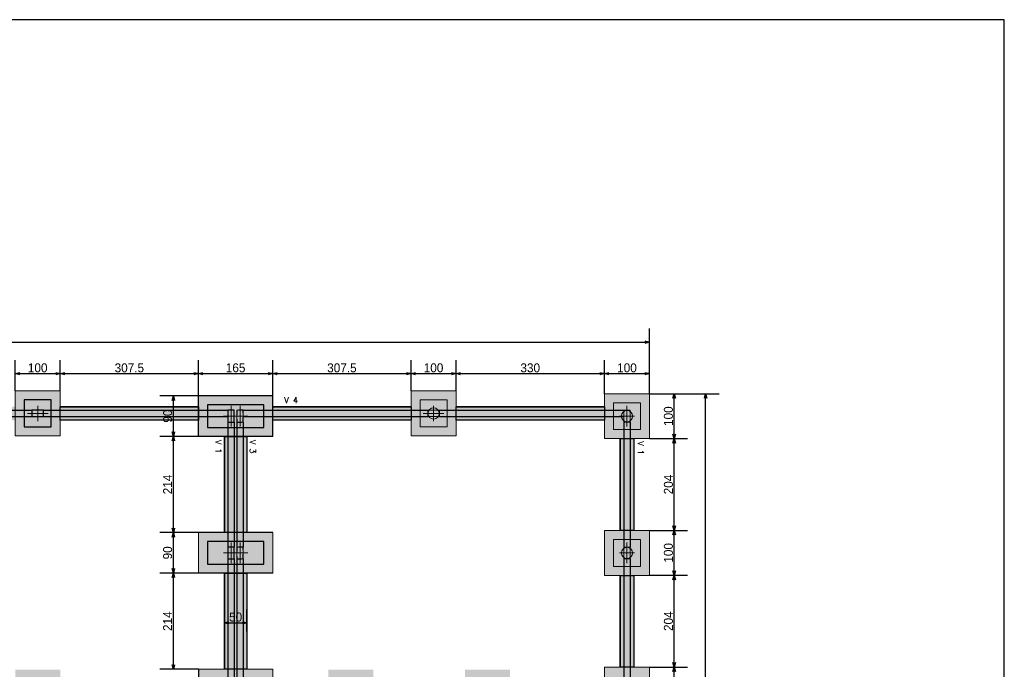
# Model space of a CAD drawing. Header units: millimetres. Extents: x -24 to 384, y -54 to 92.
# Tile 31 of 75: x 103 to 124, y 78 to 92. Entities that reach past the tile are written whole.
import ezdxf
from ezdxf.enums import TextEntityAlignment as Align

# ---------------------------------------------------------------- set-up
doc = ezdxf.new("R2010")
doc.units = ezdxf.units.MM
doc.linetypes.add('ACAD_ISO03W100', pattern=[30, 12, -18])
for name, color, linetype, lineweight in [('BL_CONTORNO', 6, 'Continuous', 9), ('PILAR_EIXOS', 1, 'Continuous', 0), ('PILAR_RET', 2, 'Continuous', 9), ('SAP_CONTORNO', 6, 'Continuous', 9), ('VIG_REF_VIGAS', 3, 'Continuous', 0)]:
    doc.layers.add(name, color=color, linetype=linetype, lineweight=lineweight)
doc.styles.add('CYPETXT', font='romans', dxfattribs={"height": 0.2})
doc.styles.add('GULIM', font='Gulim.ttf')
doc.dimstyles.new('GULIM-100', dxfattribs={"dimtxt": 0.2, "dimasz": 0.1, "dimexe": 0.3, "dimexo": 0, "dimgap": 0.025, "dimtad": 1, "dimdec": 1, "dimlfac": 100, "dimzin": 12, "dimdsep": 46, "dimtxsty": 'GULIM', "dimblk": 'OPEN30', "dimcen": 0, "dimclrd": 152, "dimclre": 152, "dimclrt": 152, "dimaunit": 1, "dimadec": 0, "dimazin": 0, "dimtfac": 1.875, "dimtdec": 1, "dimtmove": 2, "dimatfit": 3, "dimldrblk": 'OPEN30', "dimfxl": 0, "dimtolj": 1, "dimtzin": 12, "dimlwd": -1, "dimarcsym": 0})

# ---------------------------------------------------------------- blocks, each defined once
blk = doc.blocks.new('EIXOS_DO_PILAR')
at = {"layer": 'PILAR_EIXOS'}
for p, q in [((0, -0.5), (0, 0.5)), ((-0.5, 0), (0.5, 0))]:
    blk.add_line(p, q, dxfattribs=at)
blk = doc.blocks.new('_Open30')
at = {"color": 0, "linetype": 'ByBlock', "lineweight": -2}
for p, q in [((-1, 0.27), (0, 0)), ((0, 0), (-1, -0.27)), ((0, 0), (-1, 0))]:
    blk.add_line(p, q, dxfattribs=at)
blk = doc.blocks.new('*D170')
at = {"color": 152, "lineweight": -2, "transparency": 16777216}
for p, q in [((102.412, 83.742), (102.412, 84.428)), ((103.412, 83.742), (103.412, 84.428))]:
    blk.add_line(p, q, dxfattribs=at)
at = {"color": 152, "transparency": 16777216}
blk.add_line((102.512, 84.128), (103.312, 84.128), dxfattribs=at)
at = {"layer": 'Defpoints', "color": 0, "transparency": 16777216}
for p in [(103.412, 84.128), (102.412, 83.742), (103.412, 83.742)]:
    blk.add_point(p, dxfattribs=at)
at = {"color": 152, "transparency": 16777216, "xscale": 0.1, "yscale": 0.1, "zscale": 0.1, "rotation": 180}
blk.add_blockref('_Open30', (102.412, 84.128), dxfattribs=at)
at = {"color": 152, "transparency": 16777216, "xscale": 0.1, "yscale": 0.1, "zscale": 0.1}
blk.add_blockref('_Open30', (103.412, 84.128), dxfattribs=at)
at = {"color": 152, "transparency": 16777216, "insert": (102.912, 84.256), "char_height": 0.2, "attachment_point": 5, "style": 'GULIM'}
blk.add_mtext('\\A1;100', dxfattribs=at)
blk = doc.blocks.new('*D171')
at = {"color": 152, "lineweight": -2, "transparency": 16777216}
for p, q in [((103.412, 83.742), (103.412, 84.428)), ((106.487, 82.732), (106.487, 84.428))]:
    blk.add_line(p, q, dxfattribs=at)
at = {"color": 152, "transparency": 16777216}
blk.add_line((103.512, 84.128), (106.387, 84.128), dxfattribs=at)
at = {"layer": 'Defpoints', "color": 0, "transparency": 16777216}
for p in [(106.487, 84.128), (103.412, 83.742), (106.487, 82.732)]:
    blk.add_point(p, dxfattribs=at)
at = {"color": 152, "transparency": 16777216, "xscale": 0.1, "yscale": 0.1, "zscale": 0.1, "rotation": 180}
blk.add_blockref('_Open30', (103.412, 84.128), dxfattribs=at)
at = {"color": 152, "transparency": 16777216, "xscale": 0.1, "yscale": 0.1, "zscale": 0.1}
blk.add_blockref('_Open30', (106.487, 84.128), dxfattribs=at)
at = {"color": 152, "transparency": 16777216, "insert": (104.95, 84.255), "char_height": 0.2, "attachment_point": 5, "style": 'GULIM'}
blk.add_mtext('\\A1;307.5', dxfattribs=at)
blk = doc.blocks.new('*D172')
at = {"color": 152, "lineweight": -2, "transparency": 16777216}
for p, q in [((106.487, 83.632), (106.487, 84.428)), ((108.137, 82.732), (108.137, 84.428))]:
    blk.add_line(p, q, dxfattribs=at)
at = {"color": 152, "transparency": 16777216}
blk.add_line((106.587, 84.128), (108.037, 84.128), dxfattribs=at)
at = {"layer": 'Defpoints', "color": 0, "transparency": 16777216}
for p in [(108.137, 84.128), (106.487, 83.632), (108.137, 82.732)]:
    blk.add_point(p, dxfattribs=at)
at = {"color": 152, "transparency": 16777216, "xscale": 0.1, "yscale": 0.1, "zscale": 0.1, "rotation": 180}
blk.add_blockref('_Open30', (106.487, 84.128), dxfattribs=at)
at = {"color": 152, "transparency": 16777216, "xscale": 0.1, "yscale": 0.1, "zscale": 0.1}
blk.add_blockref('_Open30', (108.137, 84.128), dxfattribs=at)
at = {"color": 152, "transparency": 16777216, "insert": (107.312, 84.256), "char_height": 0.2, "attachment_point": 5, "style": 'GULIM'}
blk.add_mtext('\\A1;165', dxfattribs=at)
blk = doc.blocks.new('*D173')
at = {"color": 152, "lineweight": -2, "transparency": 16777216}
for p, q in [((108.137, 82.732), (108.137, 84.428)), ((111.212, 83.742), (111.212, 84.428))]:
    blk.add_line(p, q, dxfattribs=at)
at = {"color": 152, "transparency": 16777216}
blk.add_line((108.237, 84.128), (111.112, 84.128), dxfattribs=at)
at = {"layer": 'Defpoints', "color": 0, "transparency": 16777216}
for p in [(111.212, 84.128), (111.212, 83.742), (108.137, 82.732)]:
    blk.add_point(p, dxfattribs=at)
at = {"color": 152, "transparency": 16777216, "xscale": 0.1, "yscale": 0.1, "zscale": 0.1, "rotation": 180}
blk.add_blockref('_Open30', (108.137, 84.128), dxfattribs=at)
at = {"color": 152, "transparency": 16777216, "xscale": 0.1, "yscale": 0.1, "zscale": 0.1}
blk.add_blockref('_Open30', (111.212, 84.128), dxfattribs=at)
at = {"color": 152, "transparency": 16777216, "insert": (109.675, 84.255), "char_height": 0.2, "attachment_point": 5, "style": 'GULIM'}
blk.add_mtext('\\A1;307.5', dxfattribs=at)
blk = doc.blocks.new('*D174')
at = {"color": 152, "lineweight": -2, "transparency": 16777216}
for p, q in [((111.212, 83.742), (111.212, 84.428)), ((112.212, 83.742), (112.212, 84.428))]:
    blk.add_line(p, q, dxfattribs=at)
at = {"color": 152, "transparency": 16777216}
blk.add_line((111.312, 84.128), (112.112, 84.128), dxfattribs=at)
at = {"layer": 'Defpoints', "color": 0, "transparency": 16777216}
for p in [(112.212, 84.128), (111.212, 83.742), (112.212, 83.742)]:
    blk.add_point(p, dxfattribs=at)
at = {"color": 152, "transparency": 16777216, "xscale": 0.1, "yscale": 0.1, "zscale": 0.1, "rotation": 180}
blk.add_blockref('_Open30', (111.212, 84.128), dxfattribs=at)
at = {"color": 152, "transparency": 16777216, "xscale": 0.1, "yscale": 0.1, "zscale": 0.1}
blk.add_blockref('_Open30', (112.212, 84.128), dxfattribs=at)
at = {"color": 152, "transparency": 16777216, "insert": (111.712, 84.256), "char_height": 0.2, "attachment_point": 5, "style": 'GULIM'}
blk.add_mtext('\\A1;100', dxfattribs=at)
blk = doc.blocks.new('*D175')
at = {"color": 152, "lineweight": -2, "transparency": 16777216}
for p, q in [((112.212, 83.742), (112.212, 84.428)), ((115.512, 83.682), (115.512, 84.428))]:
    blk.add_line(p, q, dxfattribs=at)
at = {"color": 152, "transparency": 16777216}
blk.add_line((112.312, 84.128), (115.412, 84.128), dxfattribs=at)
at = {"layer": 'Defpoints', "color": 0, "transparency": 16777216}
for p in [(115.512, 84.128), (112.212, 83.742), (115.512, 83.682)]:
    blk.add_point(p, dxfattribs=at)
at = {"color": 152, "transparency": 16777216, "xscale": 0.1, "yscale": 0.1, "zscale": 0.1, "rotation": 180}
blk.add_blockref('_Open30', (112.212, 84.128), dxfattribs=at)
at = {"color": 152, "transparency": 16777216, "xscale": 0.1, "yscale": 0.1, "zscale": 0.1}
blk.add_blockref('_Open30', (115.512, 84.128), dxfattribs=at)
at = {"color": 152, "transparency": 16777216, "insert": (113.862, 84.255), "char_height": 0.2, "attachment_point": 5, "style": 'GULIM'}
blk.add_mtext('\\A1;330', dxfattribs=at)
blk = doc.blocks.new('*D176')
at = {"color": 152, "lineweight": -2, "transparency": 16777216}
for p, q in [((115.512, 83.682), (115.512, 84.428)), ((116.512, 83.682), (116.512, 84.428))]:
    blk.add_line(p, q, dxfattribs=at)
at = {"color": 152, "transparency": 16777216}
blk.add_line((115.612, 84.128), (116.412, 84.128), dxfattribs=at)
at = {"layer": 'Defpoints', "color": 0, "transparency": 16777216}
for p in [(116.512, 84.128), (115.512, 83.682), (116.512, 83.682)]:
    blk.add_point(p, dxfattribs=at)
at = {"color": 152, "transparency": 16777216, "xscale": 0.1, "yscale": 0.1, "zscale": 0.1, "rotation": 180}
blk.add_blockref('_Open30', (115.512, 84.128), dxfattribs=at)
at = {"color": 152, "transparency": 16777216, "xscale": 0.1, "yscale": 0.1, "zscale": 0.1}
blk.add_blockref('_Open30', (116.512, 84.128), dxfattribs=at)
at = {"color": 152, "transparency": 16777216, "insert": (116.012, 84.256), "char_height": 0.2, "attachment_point": 5, "style": 'GULIM'}
blk.add_mtext('\\A1;100', dxfattribs=at)
blk = doc.blocks.new('*D77')
at = {"color": 152, "lineweight": -2, "transparency": 16777216}
for p, q in [((72.312, 83.682), (72.312, 85.128)), ((116.512, 83.682), (116.512, 85.128))]:
    blk.add_line(p, q, dxfattribs=at)
at = {"color": 152, "transparency": 16777216}
blk.add_line((72.412, 84.828), (116.412, 84.828), dxfattribs=at)
at = {"layer": 'Defpoints', "color": 0, "transparency": 16777216}
for p in [(116.512, 84.828), (72.312, 83.682), (116.512, 83.682)]:
    blk.add_point(p, dxfattribs=at)
at = {"color": 152, "transparency": 16777216, "xscale": 0.1, "yscale": 0.1, "zscale": 0.1, "rotation": 180}
blk.add_blockref('_Open30', (72.312, 84.828), dxfattribs=at)
at = {"color": 152, "transparency": 16777216, "xscale": 0.1, "yscale": 0.1, "zscale": 0.1}
blk.add_blockref('_Open30', (116.512, 84.828), dxfattribs=at)
at = {"color": 152, "transparency": 16777216, "insert": (94.412, 84.955), "char_height": 0.2, "attachment_point": 5, "style": 'GULIM'}
blk.add_mtext('\\A1;4420', dxfattribs=at)
blk = doc.blocks.new('*D86')
at = {"color": 152, "lineweight": -2, "transparency": 16777216}
for p, q in [((116.512, 77.602), (117.361, 77.602)), ((116.512, 76.602), (117.361, 76.602))]:
    blk.add_line(p, q, dxfattribs=at)
at = {"color": 152, "transparency": 16777216}
blk.add_line((117.061, 76.702), (117.061, 77.502), dxfattribs=at)
at = {"layer": 'Defpoints', "color": 0, "transparency": 16777216}
for p in [(116.512, 77.602), (117.061, 77.602), (116.512, 76.602)]:
    blk.add_point(p, dxfattribs=at)
at = {"color": 152, "transparency": 16777216, "xscale": 0.1, "yscale": 0.1, "zscale": 0.1}
for p, rotation in [((117.061, 77.602), 90), ((117.061, 76.602), 270)]:
    blk.add_blockref('_Open30', p, dxfattribs=dict(at, rotation=rotation))
at = {"color": 152, "transparency": 16777216, "insert": (116.933, 77.102), "char_height": 0.2, "attachment_point": 5, "rotation": 90, "style": 'GULIM'}
blk.add_mtext('\\A1;100', dxfattribs=at)
blk = doc.blocks.new('*D87')
at = {"color": 152, "lineweight": -2, "transparency": 16777216}
for p, q in [((116.512, 79.642), (117.361, 79.642)), ((116.512, 77.602), (117.361, 77.602))]:
    blk.add_line(p, q, dxfattribs=at)
at = {"color": 152, "transparency": 16777216}
blk.add_line((117.061, 77.702), (117.061, 79.542), dxfattribs=at)
at = {"layer": 'Defpoints', "color": 0, "transparency": 16777216}
for p in [(116.512, 79.642), (117.061, 79.642), (116.512, 77.602)]:
    blk.add_point(p, dxfattribs=at)
at = {"color": 152, "transparency": 16777216, "xscale": 0.1, "yscale": 0.1, "zscale": 0.1}
for p, rotation in [((117.061, 79.642), 90), ((117.061, 77.602), 270)]:
    blk.add_blockref('_Open30', p, dxfattribs=dict(at, rotation=rotation))
at = {"color": 152, "transparency": 16777216, "insert": (116.934, 78.622), "char_height": 0.2, "attachment_point": 5, "rotation": 90, "style": 'GULIM'}
blk.add_mtext('\\A1;204', dxfattribs=at)
blk = doc.blocks.new('*D88')
at = {"color": 152, "lineweight": -2, "transparency": 16777216}
for p, q in [((116.512, 80.642), (117.361, 80.642)), ((116.512, 79.642), (117.361, 79.642))]:
    blk.add_line(p, q, dxfattribs=at)
at = {"color": 152, "transparency": 16777216}
blk.add_line((117.061, 79.742), (117.061, 80.542), dxfattribs=at)
at = {"layer": 'Defpoints', "color": 0, "transparency": 16777216}
for p in [(116.512, 80.642), (117.061, 80.642), (116.512, 79.642)]:
    blk.add_point(p, dxfattribs=at)
at = {"color": 152, "transparency": 16777216, "xscale": 0.1, "yscale": 0.1, "zscale": 0.1}
for p, rotation in [((117.061, 80.642), 90), ((117.061, 79.642), 270)]:
    blk.add_blockref('_Open30', p, dxfattribs=dict(at, rotation=rotation))
at = {"color": 152, "transparency": 16777216, "insert": (116.933, 80.142), "char_height": 0.2, "attachment_point": 5, "rotation": 90, "style": 'GULIM'}
blk.add_mtext('\\A1;100', dxfattribs=at)
blk = doc.blocks.new('*D89')
at = {"color": 152, "lineweight": -2, "transparency": 16777216}
for p, q in [((116.512, 82.682), (117.361, 82.682)), ((116.512, 80.642), (117.361, 80.642))]:
    blk.add_line(p, q, dxfattribs=at)
at = {"color": 152, "transparency": 16777216}
blk.add_line((117.061, 80.742), (117.061, 82.582), dxfattribs=at)
at = {"layer": 'Defpoints', "color": 0, "transparency": 16777216}
for p in [(116.512, 82.682), (117.061, 82.682), (116.512, 80.642)]:
    blk.add_point(p, dxfattribs=at)
at = {"color": 152, "transparency": 16777216, "xscale": 0.1, "yscale": 0.1, "zscale": 0.1}
for p, rotation in [((117.061, 82.682), 90), ((117.061, 80.642), 270)]:
    blk.add_blockref('_Open30', p, dxfattribs=dict(at, rotation=rotation))
at = {"color": 152, "transparency": 16777216, "insert": (116.934, 81.662), "char_height": 0.2, "attachment_point": 5, "rotation": 90, "style": 'GULIM'}
blk.add_mtext('\\A1;204', dxfattribs=at)
blk = doc.blocks.new('*D90')
at = {"color": 152, "lineweight": -2, "transparency": 16777216}
for p, q in [((116.512, 83.682), (117.361, 83.682)), ((116.512, 82.682), (117.361, 82.682))]:
    blk.add_line(p, q, dxfattribs=at)
at = {"color": 152, "transparency": 16777216}
blk.add_line((117.061, 82.782), (117.061, 83.582), dxfattribs=at)
at = {"layer": 'Defpoints', "color": 0, "transparency": 16777216}
for p in [(116.512, 83.682), (117.061, 83.682), (116.512, 82.682)]:
    blk.add_point(p, dxfattribs=at)
at = {"color": 152, "transparency": 16777216, "xscale": 0.1, "yscale": 0.1, "zscale": 0.1}
for p, rotation in [((117.061, 83.682), 90), ((117.061, 82.682), 270)]:
    blk.add_blockref('_Open30', p, dxfattribs=dict(at, rotation=rotation))
at = {"color": 152, "transparency": 16777216, "insert": (116.933, 83.182), "char_height": 0.2, "attachment_point": 5, "rotation": 90, "style": 'GULIM'}
blk.add_mtext('\\A1;100', dxfattribs=at)
blk = doc.blocks.new('*D91')
at = {"color": 152, "lineweight": -2, "transparency": 16777216}
for p, q in [((116.512, 83.682), (118.061, 83.682)), ((116.512, 59.402), (118.061, 59.402))]:
    blk.add_line(p, q, dxfattribs=at)
at = {"color": 152, "transparency": 16777216}
blk.add_line((117.761, 59.502), (117.761, 83.582), dxfattribs=at)
at = {"layer": 'Defpoints', "color": 0, "transparency": 16777216}
for p in [(116.512, 83.682), (117.761, 83.682), (116.512, 59.402)]:
    blk.add_point(p, dxfattribs=at)
at = {"color": 152, "transparency": 16777216, "xscale": 0.1, "yscale": 0.1, "zscale": 0.1}
for p, rotation in [((117.761, 83.682), 90), ((117.761, 59.402), 270)]:
    blk.add_blockref('_Open30', p, dxfattribs=dict(at, rotation=rotation))
at = {"color": 152, "transparency": 16777216, "insert": (117.634, 71.542), "char_height": 0.2, "attachment_point": 5, "rotation": 90, "style": 'GULIM'}
blk.add_mtext('\\A1;2428', dxfattribs=at)
blk = doc.blocks.new('*D135')
at = {"color": 152, "lineweight": -2, "transparency": 16777216}
for p, q in [((108.137, 79.692), (105.628, 79.692)), ((106.487, 77.552), (105.628, 77.552))]:
    blk.add_line(p, q, dxfattribs=at)
at = {"color": 152, "transparency": 16777216}
blk.add_line((105.928, 77.652), (105.928, 79.592), dxfattribs=at)
at = {"layer": 'Defpoints', "color": 0, "transparency": 16777216}
for p in [(105.928, 79.692), (108.137, 79.692), (106.487, 77.552)]:
    blk.add_point(p, dxfattribs=at)
at = {"color": 152, "transparency": 16777216, "xscale": 0.1, "yscale": 0.1, "zscale": 0.1}
for p, rotation in [((105.928, 79.692), 90), ((105.928, 77.552), 270)]:
    blk.add_blockref('_Open30', p, dxfattribs=dict(at, rotation=rotation))
at = {"color": 152, "transparency": 16777216, "insert": (105.801, 78.622), "char_height": 0.2, "attachment_point": 5, "rotation": 90, "style": 'GULIM'}
blk.add_mtext('\\A1;214', dxfattribs=at)
blk = doc.blocks.new('*D136')
at = {"color": 152, "lineweight": -2, "transparency": 16777216}
for p, q in [((108.137, 80.592), (105.628, 80.592)), ((106.487, 79.692), (105.628, 79.692))]:
    blk.add_line(p, q, dxfattribs=at)
at = {"color": 152, "transparency": 16777216}
blk.add_line((105.928, 79.792), (105.928, 80.492), dxfattribs=at)
at = {"layer": 'Defpoints', "color": 0, "transparency": 16777216}
for p in [(105.928, 80.592), (108.137, 80.592), (106.487, 79.692)]:
    blk.add_point(p, dxfattribs=at)
at = {"color": 152, "transparency": 16777216, "xscale": 0.1, "yscale": 0.1, "zscale": 0.1}
for p, rotation in [((105.928, 80.592), 90), ((105.928, 79.692), 270)]:
    blk.add_blockref('_Open30', p, dxfattribs=dict(at, rotation=rotation))
at = {"color": 152, "transparency": 16777216, "insert": (105.801, 80.142), "char_height": 0.2, "attachment_point": 5, "rotation": 90, "style": 'GULIM'}
blk.add_mtext('\\A1;90', dxfattribs=at)
blk = doc.blocks.new('*D137')
at = {"color": 152, "lineweight": -2, "transparency": 16777216}
for p, q in [((108.137, 82.732), (105.628, 82.732)), ((106.487, 80.592), (105.628, 80.592))]:
    blk.add_line(p, q, dxfattribs=at)
at = {"color": 152, "transparency": 16777216}
blk.add_line((105.928, 80.692), (105.928, 82.632), dxfattribs=at)
at = {"layer": 'Defpoints', "color": 0, "transparency": 16777216}
for p in [(105.928, 82.732), (108.137, 82.732), (106.487, 80.592)]:
    blk.add_point(p, dxfattribs=at)
at = {"color": 152, "transparency": 16777216, "xscale": 0.1, "yscale": 0.1, "zscale": 0.1}
for p, rotation in [((105.928, 82.732), 90), ((105.928, 80.592), 270)]:
    blk.add_blockref('_Open30', p, dxfattribs=dict(at, rotation=rotation))
at = {"color": 152, "transparency": 16777216, "insert": (105.801, 81.662), "char_height": 0.2, "attachment_point": 5, "rotation": 90, "style": 'GULIM'}
blk.add_mtext('\\A1;214', dxfattribs=at)
blk = doc.blocks.new('*D138')
at = {"color": 152, "lineweight": -2, "transparency": 16777216}
for p, q in [((108.137, 83.632), (105.628, 83.632)), ((106.487, 82.732), (105.628, 82.732))]:
    blk.add_line(p, q, dxfattribs=at)
at = {"color": 152, "transparency": 16777216}
blk.add_line((105.928, 82.832), (105.928, 83.532), dxfattribs=at)
at = {"layer": 'Defpoints', "color": 0, "transparency": 16777216}
for p in [(105.928, 83.632), (108.137, 83.632), (106.487, 82.732)]:
    blk.add_point(p, dxfattribs=at)
at = {"color": 152, "transparency": 16777216, "xscale": 0.1, "yscale": 0.1, "zscale": 0.1}
for p, rotation in [((105.928, 83.632), 90), ((105.928, 82.732), 270)]:
    blk.add_blockref('_Open30', p, dxfattribs=dict(at, rotation=rotation))
at = {"color": 152, "transparency": 16777216, "insert": (105.801, 83.182), "char_height": 0.2, "attachment_point": 5, "rotation": 90, "style": 'GULIM'}
blk.add_mtext('\\A1;90', dxfattribs=at)
blk = doc.blocks.new('*D34')
at = {"color": 152, "lineweight": -2, "transparency": 16777216}
for p, q in [((106.487, 77.552), (106.487, 75.716)), ((108.137, 76.652), (108.137, 75.716))]:
    blk.add_line(p, q, dxfattribs=at)
at = {"color": 152, "transparency": 16777216}
blk.add_line((106.587, 76.016), (108.037, 76.016), dxfattribs=at)
at = {"layer": 'Defpoints', "color": 0, "transparency": 16777216}
for p in [(106.487, 77.552), (108.137, 76.652), (108.137, 76.016)]:
    blk.add_point(p, dxfattribs=at)
at = {"color": 152, "transparency": 16777216, "xscale": 0.1, "yscale": 0.1, "zscale": 0.1, "rotation": 180}
blk.add_blockref('_Open30', (106.487, 76.016), dxfattribs=at)
at = {"color": 152, "transparency": 16777216, "xscale": 0.1, "yscale": 0.1, "zscale": 0.1}
blk.add_blockref('_Open30', (108.137, 76.016), dxfattribs=at)
at = {"color": 152, "transparency": 16777216, "insert": (107.312, 76.144), "char_height": 0.2, "attachment_point": 5, "style": 'GULIM'}
blk.add_mtext('\\A1;165', dxfattribs=at)
blk = doc.blocks.new('*D180')
at = {"color": 152, "lineweight": -2, "transparency": 16777216}
for p, q in [((107.062, 78.394), (107.062, 78.885)), ((107.562, 78.394), (107.562, 78.885))]:
    blk.add_line(p, q, dxfattribs=at)
at = {"color": 152, "transparency": 16777216}
blk.add_line((107.162, 78.585), (107.462, 78.585), dxfattribs=at)
at = {"layer": 'Defpoints', "color": 0, "transparency": 16777216}
for p in [(107.562, 78.585), (107.062, 78.394), (107.562, 78.394)]:
    blk.add_point(p, dxfattribs=at)
at = {"color": 152, "transparency": 16777216, "xscale": 0.1, "yscale": 0.1, "zscale": 0.1, "rotation": 180}
blk.add_blockref('_Open30', (107.062, 78.585), dxfattribs=at)
at = {"color": 152, "transparency": 16777216, "xscale": 0.1, "yscale": 0.1, "zscale": 0.1}
blk.add_blockref('_Open30', (107.562, 78.585), dxfattribs=at)
at = {"color": 152, "transparency": 16777216, "insert": (107.312, 78.713), "char_height": 0.2, "attachment_point": 5, "style": 'GULIM'}
blk.add_mtext('\\A1;50', dxfattribs=at)

msp = doc.modelspace()

# ---------------------------------------------------------------- hatches: boundary and pattern name
h = msp.add_hatch(color=11)
h.dxf.hatch_style = 1
h.paths.add_polyline_path([(72.3122, 83.6816), (72.3122, 82.6816), (73.3122, 82.6816), (73.3122, 83.6816)])
h.paths.add_polyline_path([(72.3122, 80.6416), (72.3122, 79.6416), (73.3122, 79.6416), (73.3122, 80.6416)])
h.paths.add_polyline_path([(72.3122, 77.6016), (72.3122, 76.6016), (73.3122, 76.6016), (73.3122, 77.6016)])
h.paths.add_polyline_path([(76.6122, 77.5416), (76.6122, 76.5416), (77.6122, 76.5416), (77.6122, 77.5416)])
h.paths.add_polyline_path([(72.3722, 75.1416), (72.3722, 74.1416), (73.3722, 74.1416), (73.3722, 75.1416)])
h.paths.add_polyline_path([(76.6122, 75.1416), (76.6122, 74.1416), (77.6122, 74.1416), (77.6122, 75.1416)])
h.paths.add_polyline_path([(80.9122, 75.1416), (80.9122, 74.1416), (81.9122, 74.1416), (81.9122, 75.1416)])
h.paths.add_polyline_path([(80.9122, 77.6016), (80.9122, 76.6016), (81.9122, 76.6016), (81.9122, 77.6016)])
h.paths.add_polyline_path([(85.2122, 77.5416), (85.2122, 76.5416), (86.2122, 76.5416), (86.2122, 77.5416)])
h.paths.add_polyline_path([(85.2122, 75.1416), (85.2122, 74.1416), (86.2122, 74.1416), (86.2122, 75.1416)])
h.paths.add_polyline_path([(89.5122, 75.1416), (89.5122, 74.1416), (90.5122, 74.1416), (90.5122, 75.1416)])
h.paths.add_polyline_path([(89.5122, 77.6016), (89.5122, 76.6016), (90.5122, 76.6016), (90.5122, 77.6016)])
h.paths.add_polyline_path([(80.9122, 80.6416), (80.9122, 79.6416), (81.9122, 79.6416), (81.9122, 80.6416)])
h.paths.add_polyline_path([(76.6122, 83.7416), (76.6122, 82.7416), (77.6122, 82.7416), (77.6122, 83.7416)])
h.paths.add_polyline_path([(80.9122, 83.6816), (80.9122, 82.6816), (81.9122, 82.6816), (81.9122, 83.6816)])
h.paths.add_polyline_path([(85.2122, 83.7416), (85.2122, 82.7416), (86.2122, 82.7416), (86.2122, 83.7416)])
h.paths.add_polyline_path([(89.5122, 83.6816), (89.5122, 82.6816), (90.5122, 82.6816), (90.5122, 83.6816)])
h.paths.add_polyline_path([(89.5122, 80.6416), (89.5122, 79.6416), (90.5122, 79.6416), (90.5122, 80.6416)])
h.paths.add_polyline_path([(92.0622, 80.4316), (92.0622, 79.4316), (93.0622, 79.4316), (93.0622, 80.4316)])
h.paths.add_polyline_path([(93.8122, 80.6416), (93.8122, 79.6416), (94.8122, 79.6416), (94.8122, 80.6416)])
h.paths.add_polyline_path([(93.8122, 83.7416), (93.8122, 82.7416), (94.8122, 82.7416), (94.8122, 83.7416)])
h.paths.add_polyline_path([(95.5622, 80.4316), (95.5622, 79.4316), (96.5622, 79.4316), (96.5622, 80.4316)])
h.paths.add_polyline_path([(93.8122, 77.5416), (93.8122, 76.5416), (94.8122, 76.5416), (94.8122, 77.5416)])
h.paths.add_polyline_path([(98.1122, 77.6016), (98.1122, 76.6016), (99.1122, 76.6016), (99.1122, 77.6016)])
h.paths.add_polyline_path([(98.1122, 80.6416), (98.1122, 79.6416), (99.1122, 79.6416), (99.1122, 80.6416)])
h.paths.add_polyline_path([(98.1122, 83.6816), (98.1122, 82.6816), (99.1122, 82.6816), (99.1122, 83.6816)])
h.paths.add_polyline_path([(102.4122, 83.7416), (102.4122, 82.7416), (103.4122, 82.7416), (103.4122, 83.7416)])
h.paths.add_polyline_path([(102.4122, 77.5416), (102.4122, 76.5416), (103.4122, 76.5416), (103.4122, 77.5416)])
h.paths.add_polyline_path([(102.4122, 75.1416), (102.4122, 74.1416), (103.4122, 74.1416), (103.4122, 75.1416)])
h.paths.add_polyline_path([(93.8122, 75.1416), (93.8122, 74.1416), (94.8122, 74.1416), (94.8122, 75.1416)])
h.paths.add_polyline_path([(98.1122, 75.1416), (98.1122, 74.1416), (99.1122, 74.1416), (99.1122, 75.1416)])
h.paths.add_polyline_path([(106.4872, 82.7316), (108.1372, 82.7316), (108.1372, 83.6316), (106.4872, 83.6316)])
h.paths.add_polyline_path([(106.4872, 79.6916), (108.1372, 79.6916), (108.1372, 80.5916), (106.4872, 80.5916)])
h.paths.add_polyline_path([(111.2122, 83.7416), (111.2122, 82.7416), (112.2122, 82.7416), (112.2122, 83.7416)])
h.paths.add_polyline_path([(115.5122, 83.6816), (115.5122, 82.6816), (116.5122, 82.6816), (116.5122, 83.6816)])
h.paths.add_polyline_path([(115.5122, 80.6416), (115.5122, 79.6416), (116.5122, 79.6416), (116.5122, 80.6416)])
h.paths.add_polyline_path([(115.5122, 77.6016), (115.5122, 76.6016), (116.5122, 76.6016), (116.5122, 77.6016)])
h.paths.add_polyline_path([(112.4122, 77.5416), (112.4122, 76.5416), (113.4122, 76.5416), (113.4122, 77.5416)])
h.paths.add_polyline_path([(109.3722, 77.5416), (109.3722, 76.5416), (110.3722, 76.5416), (110.3722, 77.5416)])
h.paths.add_polyline_path([(106.4872, 76.6516), (108.1372, 76.6516), (108.1372, 77.5516), (106.4872, 77.5516)])
h.paths.add_polyline_path([(106.6522, 75.1416), (106.6522, 74.1416), (107.6522, 74.1416), (107.6522, 75.1416)])
h.paths.add_polyline_path([(106.9122, 73.2416), (106.9122, 72.2416), (107.9122, 72.2416), (107.9122, 73.2416)])
h.paths.add_polyline_path([(109.3122, 73.2416), (109.3122, 72.2416), (110.3122, 72.2416), (110.3122, 73.2416)])
h.paths.add_polyline_path([(115.5122, 73.2416), (115.5122, 72.2416), (116.5122, 72.2416), (116.5122, 73.2416)])
h.paths.add_polyline_path([(115.5122, 68.9416), (115.5122, 67.9416), (116.5122, 67.9416), (116.5122, 68.9416)])
h.paths.add_polyline_path([(112.4122, 68.9416), (112.4122, 67.9416), (113.4122, 67.9416), (113.4122, 68.9416)])
h.paths.add_polyline_path([(109.3722, 68.9416), (109.3722, 67.9416), (110.3722, 67.9416), (110.3722, 68.9416)])
h.paths.add_polyline_path([(106.9122, 68.9416), (106.9122, 67.9416), (107.9122, 67.9416), (107.9122, 68.9416)])
h.paths.add_polyline_path([(106.9122, 64.7016), (106.9122, 63.7016), (107.9122, 63.7016), (107.9122, 64.7016)])
h.paths.add_polyline_path([(109.3122, 64.7016), (109.3122, 63.7016), (110.3122, 63.7016), (110.3122, 64.7016)])
h.paths.add_polyline_path([(115.5122, 64.7016), (115.5122, 63.7016), (116.5122, 63.7016), (116.5122, 64.7016)])
h.paths.add_polyline_path([(115.5122, 60.4016), (115.5122, 59.4016), (116.5122, 59.4016), (116.5122, 60.4016)])
h.paths.add_polyline_path([(112.4122, 60.3416), (112.4122, 59.3416), (113.4122, 59.3416), (113.4122, 60.3416)])
h.paths.add_polyline_path([(109.3722, 60.3416), (109.3722, 59.3416), (110.3722, 59.3416), (110.3722, 60.3416)])
h.paths.add_polyline_path([(106.9122, 60.4016), (106.9122, 59.4016), (107.9122, 59.4016), (107.9122, 60.4016)])
h = msp.add_hatch(color=41)
h.dxf.hatch_style = 1
h.paths.add_polyline_path([(73.3122, 83.3916), (76.6122, 83.3916), (76.6122, 83.0916), (73.3122, 83.0916)])
h.paths.add_polyline_path([(77.6122, 83.3916), (80.9122, 83.3916), (80.9122, 83.0916), (77.6122, 83.0916)])
h.paths.add_polyline_path([(81.9122, 83.3916), (85.2122, 83.3916), (85.2122, 83.0916), (81.9122, 83.0916)])
h.paths.add_polyline_path([(86.2122, 83.0916), (89.5122, 83.0916), (89.5122, 83.3916), (86.2122, 83.3916)])
h.paths.add_polyline_path([(90.5122, 83.3916), (93.8122, 83.3916), (93.8122, 83.0916), (90.5122, 83.0916)])
h.paths.add_polyline_path([(94.8122, 83.3916), (98.1122, 83.3916), (98.1122, 83.0916), (94.8122, 83.0916)])
h.paths.add_polyline_path([(99.1122, 83.3916), (102.4122, 83.3916), (102.4122, 83.0916), (99.1122, 83.0916)])
h.paths.add_polyline_path([(103.4122, 83.3916), (106.4872, 83.3916), (106.4872, 83.0916), (103.4122, 83.0916)])
h.paths.add_polyline_path([(107.0622, 82.7316), (107.5622, 82.7316), (107.5622, 80.5916), (107.0622, 80.5916)])
h.paths.add_polyline_path([(107.0622, 79.6916), (107.5622, 79.6916), (107.5622, 77.5516), (107.0622, 77.5516)])
h.paths.add_polyline_path([(108.1372, 83.3916), (111.2122, 83.3916), (111.2122, 83.0916), (108.1372, 83.0916)])
h.paths.add_polyline_path([(109.6622, 73.2416), (109.9622, 73.2416), (109.9622, 76.5416), (109.6622, 76.5416)])
h.paths.add_polyline_path([(72.6622, 80.6416), (72.9622, 80.6416), (72.9622, 82.6816), (72.6622, 82.6816)])
h.paths.add_polyline_path([(72.6622, 79.6416), (72.9622, 79.6416), (72.9622, 77.6016), (72.6622, 77.6016)])
h.paths.add_polyline_path([(72.6622, 75.1416), (72.9622, 75.1416), (72.9622, 76.6016), (72.6622, 76.6016)])
h.paths.add_polyline_path([(76.6122, 74.7916), (73.3722, 74.7916), (73.3722, 74.4916), (76.6122, 74.4916)])
h.paths.add_polyline_path([(77.6122, 74.7916), (80.9122, 74.7916), (80.9122, 74.4916), (77.6122, 74.4916)])
h.paths.add_polyline_path([(81.9122, 74.7916), (85.2122, 74.7916), (85.2122, 74.4916), (81.9122, 74.4916)])
h.paths.add_polyline_path([(86.2122, 74.7916), (89.5122, 74.7916), (89.5122, 74.4916), (86.2122, 74.4916)])
h.paths.add_polyline_path([(90.5122, 74.7916), (93.8122, 74.7916), (93.8122, 74.4916), (90.5122, 74.4916)])
h.paths.add_polyline_path([(94.8122, 74.7916), (98.1122, 74.7916), (98.1122, 74.4916), (94.8122, 74.4916)])
h.paths.add_polyline_path([(99.1122, 74.7916), (102.4122, 74.7916), (102.4122, 74.4916), (99.1122, 74.4916)])
h.paths.add_polyline_path([(103.4122, 74.7916), (106.6522, 74.7916), (106.6522, 74.4916), (103.4122, 74.4916)])
h.paths.add_polyline_path([(73.3122, 77.1916), (76.6122, 77.1916), (76.6122, 76.8916), (73.3122, 76.8916)])
h.paths.add_polyline_path([(77.6122, 77.1916), (80.9122, 77.1916), (80.9122, 76.8916), (77.6122, 76.8916)])
h.paths.add_polyline_path([(81.9122, 77.1916), (85.2122, 77.1916), (85.2122, 76.8916), (81.9122, 76.8916)])
h.paths.add_polyline_path([(86.2122, 77.1916), (89.5122, 77.1916), (89.5122, 76.8916), (86.2122, 76.8916)])
h.paths.add_polyline_path([(92.7122, 79.4316), (92.7122, 77.1916), (93.8122, 77.1916), (93.8122, 76.8916), (90.5122, 76.8916), (90.5122, 77.1916), (92.4122, 77.1916), (92.4122, 79.4316)])
h.paths.add_polyline_path([(89.8622, 79.6416), (90.1622, 79.6416), (90.1622, 77.6016), (89.8622, 77.6016)])
h.paths.add_polyline_path([(90.1622, 82.6816), (89.8622, 82.6816), (89.8622, 80.6416), (90.1622, 80.6416)])
h.paths.add_polyline_path([(81.2622, 82.6816), (81.5622, 82.6816), (81.5622, 80.6416), (81.2622, 80.6416)])
h.paths.add_polyline_path([(81.2622, 79.6416), (81.5622, 79.6416), (81.5622, 77.6016), (81.2622, 77.6016)])
h.paths.add_polyline_path([(94.1622, 79.6416), (94.4622, 79.6416), (94.4622, 77.5416), (94.1622, 77.5416)])
h.paths.add_polyline_path([(94.1622, 82.7416), (94.4622, 82.7416), (94.4622, 80.6416), (94.1622, 80.6416)])
h.paths.add_polyline_path([(98.4622, 80.6416), (98.7622, 80.6416), (98.7622, 82.6816), (98.4622, 82.6816)])
h.paths.add_polyline_path([(98.4622, 79.6416), (98.7622, 79.6416), (98.7622, 77.6016), (98.4622, 77.6016)])
h.paths.add_polyline_path([(94.8122, 77.1916), (95.9122, 77.1916), (95.9122, 79.4316), (96.2122, 79.4316), (96.2122, 77.1916), (98.1122, 77.1916), (98.1122, 76.8916), (94.8122, 76.8916)])
h.paths.add_polyline_path([(99.1122, 77.1916), (102.4122, 77.1916), (102.4122, 76.8916), (99.1122, 76.8916)])
h.paths.add_polyline_path([(103.4122, 77.1916), (106.4872, 77.1916), (106.4872, 76.8916), (103.4122, 76.8916)])
h.paths.add_polyline_path([(107.0622, 75.1416), (107.5622, 75.1416), (107.5622, 76.6516), (107.0622, 76.6516)])
h.paths.add_polyline_path([(107.2622, 68.9416), (107.5622, 68.9416), (107.5622, 72.2416), (107.2622, 72.2416)])
h.paths.add_polyline_path([(107.2622, 64.7016), (107.5622, 64.7016), (107.5622, 67.9416), (107.2622, 67.9416)])
h.paths.add_polyline_path([(107.2622, 60.4016), (107.5622, 60.4016), (107.5622, 63.7016), (107.2622, 63.7016)])
h.paths.add_polyline_path([(107.9122, 59.6916), (109.3722, 59.6916), (109.3722, 59.9916), (107.9122, 59.9916)])
h.paths.add_polyline_path([(109.6622, 63.7016), (109.9622, 63.7016), (109.9622, 60.3416), (109.6622, 60.3416)])
h.paths.add_polyline_path([(109.6622, 64.7016), (109.9622, 64.7016), (109.9622, 67.9416), (109.6622, 67.9416)])
h.paths.add_polyline_path([(109.6622, 72.2416), (109.9622, 72.2416), (109.9622, 68.9416), (109.6622, 68.9416)])
h.paths.add_polyline_path([(110.3722, 77.1916), (112.4122, 77.1916), (112.4122, 76.8916), (110.3722, 76.8916)])
h.paths.add_polyline_path([(108.1372, 77.1916), (109.3722, 77.1916), (109.3722, 76.8916), (108.1372, 76.8916)])
h.paths.add_polyline_path([(113.4122, 77.1916), (115.5122, 77.1916), (115.5122, 76.8916), (113.4122, 76.8916)])
h.paths.add_polyline_path([(115.8622, 73.2416), (116.1622, 73.2416), (116.1622, 76.6016), (115.8622, 76.6016)])
h.paths.add_polyline_path([(115.8622, 68.9416), (116.1622, 68.9416), (116.1622, 72.2416), (115.8622, 72.2416)])
h.paths.add_polyline_path([(113.4122, 68.5916), (115.5122, 68.5916), (115.5122, 68.2916), (113.4122, 68.2916)])
h.paths.add_polyline_path([(110.3722, 68.5916), (112.4122, 68.5916), (112.4122, 68.2916), (110.3722, 68.2916)])
h.paths.add_polyline_path([(115.8622, 64.7016), (116.1622, 64.7016), (116.1622, 67.9416), (115.8622, 67.9416)])
h.paths.add_polyline_path([(115.8622, 60.4016), (116.1622, 60.4016), (116.1622, 63.7016), (115.8622, 63.7016)])
h.paths.add_polyline_path([(113.4122, 59.9916), (115.5122, 59.9916), (115.5122, 59.6916), (113.4122, 59.6916)])
h.paths.add_polyline_path([(110.3722, 59.9916), (112.4122, 59.9916), (112.4122, 59.6916), (110.3722, 59.6916)])
h.paths.add_polyline_path([(115.8622, 82.6816), (116.1622, 82.6816), (116.1622, 80.6416), (115.8622, 80.6416)])
h.paths.add_polyline_path([(112.2122, 83.3916), (115.5122, 83.3916), (115.5122, 83.0916), (112.2122, 83.0916)])
h.paths.add_polyline_path([(115.8622, 79.6416), (116.1622, 79.6416), (116.1622, 77.6016), (115.8622, 77.6016)])
h.paths.add_polyline_path([(107.2622, 73.2416), (107.5622, 73.2416), (107.5622, 74.1416), (107.2622, 74.1416)])
h.paths.add_polyline_path([(93.8122, 79.8416), (93.0622, 79.8416), (93.0622, 80.1416), (93.8122, 80.1416)])
h.paths.add_polyline_path([(95.5622, 80.1416), (94.8122, 80.1416), (94.8122, 79.8416), (95.5622, 79.8416)])

# ---------------------------------------------------------------- linework, layer by layer
at = {"color": 1}
for p, q in [((98.6822, 83.3116), (102.7822, 83.3116)), ((103.0422, 83.3116), (107.1422, 83.3116)), ((106.4872, 83.3916), (103.4122, 83.3916)), ((107.4822, 83.3116), (111.5822, 83.3116)), ((111.2122, 83.3916), (108.1372, 83.3916)), ((111.8422, 83.3116), (115.9422, 83.3116)), ((115.5122, 83.3916), (112.2122, 83.3916)), ((98.6822, 83.1716), (102.7822, 83.1716)), ((103.0422, 83.1716), (107.1422, 83.1716)), ((106.4872, 83.0916), (103.4122, 83.0916)), ((107.1422, 83.0516), (107.1422, 80.2716)), ((107.2822, 83.0516), (107.2822, 80.2716)), ((107.3422, 83.0516), (107.3422, 80.2716)), ((107.4822, 83.1716), (111.5822, 83.1716)), ((107.4822, 83.0516), (107.4822, 80.2716)), ((111.2122, 83.0916), (108.1372, 83.0916)), ((111.8422, 83.1716), (115.9422, 83.1716)), ((115.5122, 83.0916), (112.2122, 83.0916)), ((115.9422, 83.0516), (115.9422, 80.2716)), ((116.0822, 83.0516), (116.0822, 80.2716)), ((107.0622, 82.7316), (107.0622, 80.5916)), ((107.5622, 82.7316), (107.5622, 80.5916)), ((115.8622, 82.6816), (115.8622, 80.6416)), ((116.1622, 82.6816), (116.1622, 80.6416)), ((107.1422, 80.0116), (107.1422, 77.2316)), ((107.2822, 80.0116), (107.2822, 77.2316)), ((107.3422, 80.0116), (107.3422, 77.2316)), ((107.4822, 80.0116), (107.4822, 77.2316)), ((115.9422, 80.0116), (115.9422, 77.2316)), ((116.0822, 80.0116), (116.0822, 77.2316)), ((107.0622, 79.6916), (107.0622, 77.5516)), ((107.5622, 79.6916), (107.5622, 77.5516)), ((115.8622, 79.6416), (115.8622, 77.6016)), ((116.1622, 79.6416), (116.1622, 77.6016))]:
    msp.add_line(p, q, dxfattribs=at)
msp.add_lwpolyline([(65, 50), (124.4, 50), (124.4, 92), (65, 92)], close=True)
for points in [[(102.6122, 83.5416), (102.6122, 82.9416), (103.2122, 82.9416), (103.2122, 83.5416), (102.6122, 83.5416)], [(106.6872, 82.9316), (107.9372, 82.9316), (107.9372, 83.4316), (106.6872, 83.4316), (106.6872, 82.9316)], [(102.7822, 83.3116), (102.7822, 83.1716), (103.0422, 83.1716), (103.0422, 83.3116), (102.7822, 83.3116)], [(102.7822, 83.3116), (102.7822, 83.1716), (103.0422, 83.1716), (103.0422, 83.3116), (102.7822, 83.3116)], [(107.1422, 83.3116), (107.1422, 83.0516), (107.2822, 83.0516), (107.2822, 83.3116), (107.1422, 83.3116)], [(107.1422, 83.3116), (107.1422, 83.0516), (107.2822, 83.0516), (107.2822, 83.3116), (107.1422, 83.3116)], [(106.6872, 79.8916), (107.9372, 79.8916), (107.9372, 80.3916), (106.6872, 80.3916), (106.6872, 79.8916)], [(107.1422, 80.2716), (107.1422, 80.0116), (107.2822, 80.0116), (107.2822, 80.2716), (107.1422, 80.2716)], [(107.1422, 80.2716), (107.1422, 80.0116), (107.2822, 80.0116), (107.2822, 80.2716), (107.1422, 80.2716)]]:
    msp.add_lwpolyline(points, close=True, dxfattribs=at)
at = {"color": 2}
for points in [[(103.4122, 83.3916), (106.4872, 83.3916), (106.4872, 83.0916), (103.4122, 83.0916)], [(108.1372, 83.3916), (111.2122, 83.3916), (111.2122, 83.0916), (108.1372, 83.0916)], [(112.2122, 83.3916), (115.5122, 83.3916), (115.5122, 83.0916), (112.2122, 83.0916)], [(107.0622, 82.7316), (107.5622, 82.7316), (107.5622, 80.5916), (107.0622, 80.5916)], [(115.8622, 82.6816), (116.1622, 82.6816), (116.1622, 80.6416), (115.8622, 80.6416)], [(107.0622, 79.6916), (107.5622, 79.6916), (107.5622, 77.5516), (107.0622, 77.5516)], [(115.8622, 79.6416), (116.1622, 79.6416), (116.1622, 77.6016), (115.8622, 77.6016)]]:
    msp.add_lwpolyline(points, close=True, dxfattribs=at)
at = {"color": 1, "linetype": 'ACAD_ISO03W100', "ltscale": 0.005}
for points in [[(107.3422, 83.3116), (107.3422, 83.0516), (107.4822, 83.0516), (107.4822, 83.3116), (107.3422, 83.3116)], [(107.3422, 80.2716), (107.3422, 80.0116), (107.4822, 80.0116), (107.4822, 80.2716), (107.3422, 80.2716)]]:
    msp.add_lwpolyline(points, close=True, dxfattribs=at)
at = {"layer": 'BL_CONTORNO', "color": 2}
for points in [[(102.4122, 83.7416), (102.4122, 82.7416), (103.4122, 82.7416), (103.4122, 83.7416)], [(106.4872, 82.7316), (108.1372, 82.7316), (108.1372, 83.6316), (106.4872, 83.6316)], [(111.2122, 83.7416), (111.2122, 82.7416), (112.2122, 82.7416), (112.2122, 83.7416)], [(115.5122, 83.6816), (115.5122, 82.6816), (116.5122, 82.6816), (116.5122, 83.6816)], [(106.4872, 79.6916), (108.1372, 79.6916), (108.1372, 80.5916), (106.4872, 80.5916)], [(115.5122, 80.6416), (115.5122, 79.6416), (116.5122, 79.6416), (116.5122, 80.6416)], [(106.4872, 76.6516), (108.1372, 76.6516), (108.1372, 77.5516), (106.4872, 77.5516)], [(115.5122, 77.6016), (115.5122, 76.6016), (116.5122, 76.6016), (116.5122, 77.6016)]]:
    msp.add_lwpolyline(points, close=True, dxfattribs=at)
at = {"layer": 'BL_CONTORNO', "color": 1}
for points in [[(111.4122, 83.5416), (111.4122, 82.9416), (112.0122, 82.9416), (112.0122, 83.5416), (111.4122, 83.5416)], [(115.7122, 83.4816), (115.7122, 82.8816), (116.3122, 82.8816), (116.3122, 83.4816), (115.7122, 83.4816)], [(115.7122, 80.4416), (115.7122, 79.8416), (116.3122, 79.8416), (116.3122, 80.4416), (115.7122, 80.4416)]]:
    msp.add_lwpolyline(points, close=True, dxfattribs=at)
at = {"layer": 'PILAR_RET', "color": 1}
for points in [[(107.3422, 83.3116), (107.3422, 83.0516), (107.4822, 83.0516), (107.4822, 83.3116), (107.3422, 83.3116)], [(107.3422, 83.3116), (107.3422, 83.0516), (107.4822, 83.0516), (107.4822, 83.3116), (107.3422, 83.3116)], [(111.5822, 83.3116), (111.5822, 83.1716), (111.8422, 83.1716), (111.8422, 83.3116), (111.5822, 83.3116)], [(111.5822, 83.3116), (111.5822, 83.1716), (111.8422, 83.1716), (111.8422, 83.3116), (111.5822, 83.3116)], [(115.9422, 83.3116), (115.9422, 83.0516), (116.0822, 83.0516), (116.0822, 83.3116), (115.9422, 83.3116)], [(115.9422, 83.3116), (115.9422, 83.0516), (116.0822, 83.0516), (116.0822, 83.3116), (115.9422, 83.3116)], [(107.3422, 80.2716), (107.3422, 80.0116), (107.4822, 80.0116), (107.4822, 80.2716), (107.3422, 80.2716)], [(107.3422, 80.2716), (107.3422, 80.0116), (107.4822, 80.0116), (107.4822, 80.2716), (107.3422, 80.2716)], [(115.9422, 80.2716), (115.9422, 80.0116), (116.0822, 80.0116), (116.0822, 80.2716), (115.9422, 80.2716)], [(115.9422, 80.2716), (115.9422, 80.0116), (116.0822, 80.0116), (116.0822, 80.2716), (115.9422, 80.2716)]]:
    msp.add_lwpolyline(points, close=True, dxfattribs=at)
at = {"layer": 'SAP_CONTORNO', "color": 1}
for centre in [(111.7122, 83.2416), (116.0122, 83.1816), (116.0122, 80.1416)]:
    msp.add_circle(centre, 0.125, dxfattribs=at)

# ---------------------------------------------------------------- block references
at = {"color": 1, "rotation": 270}
for p, xscale, yscale in [((102.9122, 83.2416), 0.34, 0.46), ((107.2122, 83.1816), 0.46, 0.34), ((107.2122, 80.1416), 0.46, 0.34)]:
    msp.add_blockref('EIXOS_DO_PILAR', p, dxfattribs=dict(at, xscale=xscale, yscale=yscale))
at = {"layer": 'PILAR_EIXOS', "color": 1, "rotation": 270}
for p, xscale, yscale in [((107.4122, 83.1816), 0.46, 0.34), ((111.7122, 83.2416), 0.34, 0.46), ((116.0122, 83.1816), 0.46, 0.34), ((107.4122, 80.1416), 0.46, 0.34), ((116.0122, 80.1416), 0.46, 0.34)]:
    msp.add_blockref('EIXOS_DO_PILAR', p, dxfattribs=dict(at, xscale=xscale, yscale=yscale))

# ---------------------------------------------------------------- texts
at = {"color": 1, "style": 'CYPETXT', "width": 0.9513}
msp.add_text('V 1', height=0.13333, rotation=270, dxfattribs=at).set_placement((106.8649, 82.6555), (106.8649, 82.3535), align=Align.FIT)
at = {"layer": 'VIG_REF_VIGAS', "color": 1, "style": 'CYPETXT', "width": 0.834474}
msp.add_text('V 4', height=0.13333, dxfattribs=at).set_placement((108.3963, 83.4734), (108.6983, 83.4734), align=Align.FIT)
at = {"layer": 'VIG_REF_VIGAS', "color": 1, "style": 'CYPETXT'}
for s, width, p, p2 in [('V 3', 0.849375, (107.6259, 82.6552), (107.6259, 82.3532)), ('V 1', 0.9513, (116.2506, 82.6245), (116.2506, 82.3225))]:
    msp.add_text(s, height=0.13333, rotation=270, dxfattribs=dict(at, width=width)).set_placement(p, p2, align=Align.FIT)

# ---------------------------------------------------------------- dimensions: what is measured, and where the dimension line sits
for base, p1, p2, picture, middle in [((116.5122, 84.8277), (72.3122, 83.6816), (116.5122, 83.6816), '*D77', (94.4122, 84.9554)), ((103.4122, 84.1277), (102.4122, 83.7416), (103.4122, 83.7416), '*D170', (102.9122, 84.2555)), ((106.4872, 84.1277), (103.4122, 83.7416), (106.4872, 82.7316), '*D171', (104.9497, 84.2554)), ((108.1372, 84.1277), (106.4872, 83.6316), (108.1372, 82.7316), '*D172', (107.3122, 84.2555)), ((111.2122, 84.1277), (108.1372, 82.7316), (111.2122, 83.7416), '*D173', (109.6747, 84.2554)), ((112.2122, 84.1277), (111.2122, 83.7416), (112.2122, 83.7416), '*D174', (111.7122, 84.2555)), ((115.5122, 84.1277), (112.2122, 83.7416), (115.5122, 83.6816), '*D175', (113.8622, 84.2553)), ((116.5122, 84.1277), (115.5122, 83.6816), (116.5122, 83.6816), '*D176', (116.0122, 84.2555)), ((107.5622, 78.5854), (107.0622, 78.394), (107.5622, 78.394), '*D180', (107.3122, 78.7129)), ((108.1372, 76.016), (106.4872, 77.5516), (108.1372, 76.6516), '*D34', (107.3122, 76.1438))]:
    dim = msp.add_linear_dim(base=base, p1=p1, p2=p2, dimstyle='GULIM-100')
    dim.commit()
    dim.dimension.update_dxf_attribs({"geometry": picture, "text_midpoint": middle})
for base, p1, p2, picture, middle in [((105.9285, 83.6316), (106.4872, 82.7316), (108.1372, 83.6316), '*D138', (105.8009, 83.1816)), ((117.0612, 83.6816), (116.5122, 82.6816), (116.5122, 83.6816), '*D90', (116.9334, 83.1816)), ((117.7612, 83.6816), (116.5122, 59.4016), (116.5122, 83.6816), '*D91', (117.6335, 71.5416)), ((105.9285, 82.7316), (106.4872, 80.5916), (108.1372, 82.7316), '*D137', (105.8007, 81.6616)), ((117.0612, 82.6816), (116.5122, 80.6416), (116.5122, 82.6816), '*D89', (116.9335, 81.6616)), ((105.9285, 80.5916), (106.4872, 79.6916), (108.1372, 80.5916), '*D136', (105.8009, 80.1416)), ((117.0612, 80.6416), (116.5122, 79.6416), (116.5122, 80.6416), '*D88', (116.9334, 80.1416)), ((105.9285, 79.6916), (106.4872, 77.5516), (108.1372, 79.6916), '*D135', (105.8007, 78.6216)), ((117.0612, 79.6416), (116.5122, 77.6016), (116.5122, 79.6416), '*D87', (116.9335, 78.6216)), ((117.0612, 77.6016), (116.5122, 76.6016), (116.5122, 77.6016), '*D86', (116.9334, 77.1016))]:
    dim = msp.add_linear_dim(base=base, p1=p1, p2=p2, angle=270, dimstyle='GULIM-100')
    dim.commit()
    dim.dimension.update_dxf_attribs({"geometry": picture, "text_midpoint": middle})

doc.saveas('drawing.dxf')
